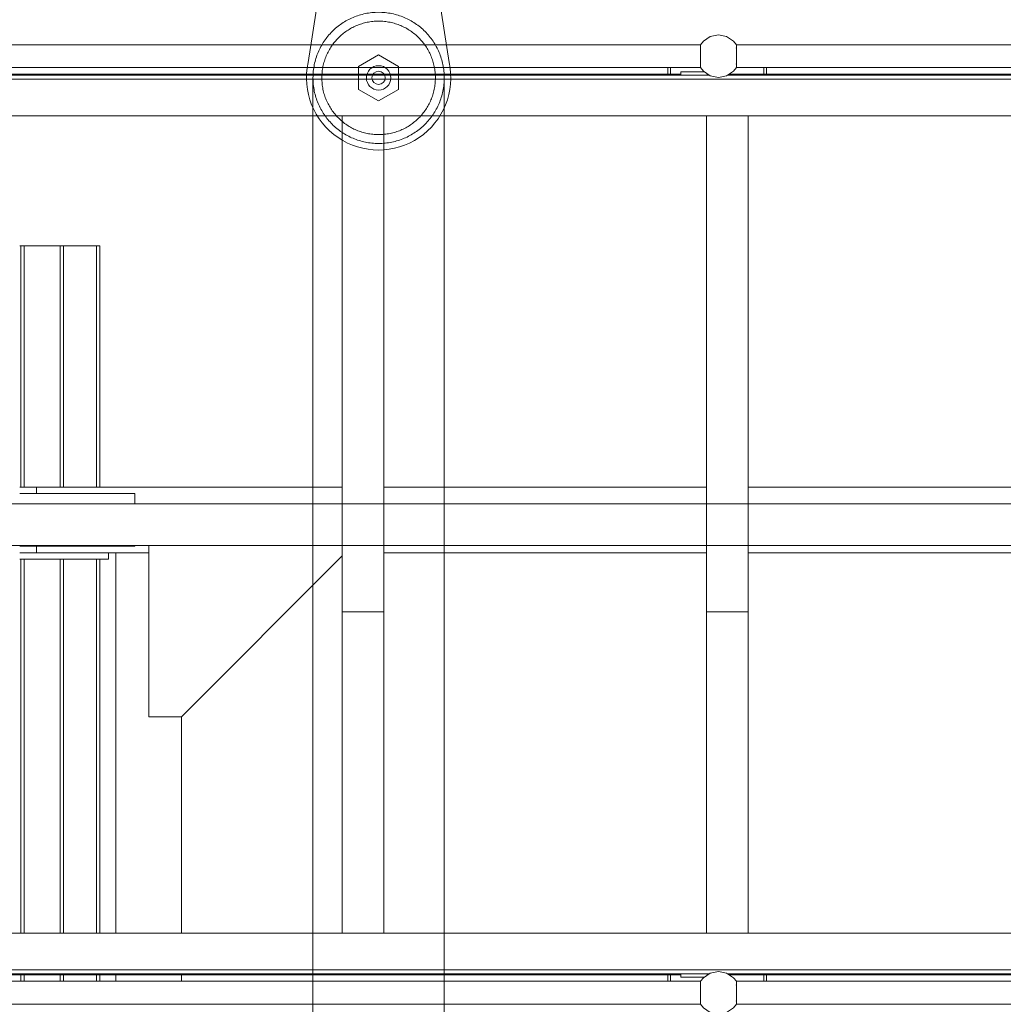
# Model space of a CAD drawing. Header units: millimetres. Extents: x 53746 to 116821, y -810352 to -765802.
# Tile 141 of 256: x 71755 to 73253, y -773276 to -771775. Entities that reach past the tile are written whole.
import ezdxf
from ezdxf.enums import TextEntityAlignment as Align

# ---------------------------------------------------------------- set-up
doc = ezdxf.new("R2010")
doc.units = ezdxf.units.MM
doc.header["$MEASUREMENT"] = 0
doc.linetypes.add('DGN Style 2', pattern=[1526.188139, 1017.458759, -508.72938])
doc.linetypes.add('DGN Style 3', pattern=[2002.806, 1430.575714, -572.230286])
for name, color, linetype, lineweight in [('Main Cradle Rails', 7, 'Continuous', 0), ('Side Cradle Stbd', 7, 'Continuous', 0), ('Side Cradle Tower Platform', 7, 'Continuous', 0), ('Side Slip Rails', 7, 'Continuous', 0)]:
    doc.layers.add(name, color=color, linetype=linetype, lineweight=lineweight)
doc.styles.add('Style-ENGINEERING', font='ENGINEERING.shx')
doc.styles.add('Style-ENGINEERING_0', font='ENGINEERING.shx')
doc.dimstyles.new('MetricMM', dxfattribs={"dimtxt": 3, "dimasz": 3, "dimexe": 1.5, "dimexo": 1.5, "dimgap": 1.5, "dimtad": 1, "dimdec": 0, "dimzin": 7, "dimtxsty": 'Style-ENGINEERING_0', "dimcen": 0.09, "dimclrd": 1, "dimclre": 1, "dimclrt": 7, "dimadec": 0, "dimazin": 3, "dimtfac": 1, "dimtdec": 0, "dimtofl": 0, "dimtmove": 0, "dimatfit": 3, "dimfxl": 1, "dimtzin": 7, "dimlwd": -1, "dimlwe": 0, "dimarcsym": 0})

# ---------------------------------------------------------------- blocks, each defined once
blk = doc.blocks.new('*U62')
at = {"color": 7, "linetype": 'Continuous', "lineweight": 13}
for p, q in [((-25.4, 274.1), (-25.4, 234.8)), ((25.4, 274.1), (25.4, 234.8)), ((-66.5, 13.3), (-107.5, -251.8)), ((66.5, 13.3), (107.5, -251.8))]:
    blk.add_line(p, q, dxfattribs=at)
at = {"color": 7, "linetype": 'Continuous', "lineweight": 13, "flags": 128}
blk.add_lwpolyline([(62.1, 26.6), (62.1, 234.8), (-62.1, 234.8), (-62.1, 26.6)], dxfattribs=at)
at = {"color": 7, "linetype": 'Continuous', "lineweight": 0, "flags": 128}
blk.add_lwpolyline([(0, -240), (30.5, -257.7), (30.5, -292.9), (0, -310.5), (-30.5, -292.9), (-30.5, -257.7), (0, -240)], close=True, dxfattribs=at)
at = {"color": 7, "linetype": 'Continuous', "lineweight": 13}
blk.add_circle((0, 326.7), 26.5, dxfattribs=at)
at = {"color": 7, "linetype": 'Continuous', "lineweight": 0}
for centre, radius in [((0, -1.2), 10.1), ((0, -275.3), 18.6), ((0, -275.3), 10.1)]:
    blk.add_circle(centre, radius, dxfattribs=at)
at = {"color": 7, "linetype": 'DGN Style 2', "lineweight": 0}
for radius in [100, 86.5]:
    blk.add_circle((0, -275.3), radius, dxfattribs=at)
at = {"color": 7, "linetype": 'Continuous', "lineweight": 13, "extrusion": (0, 0, -1)}
for centre, radius, start, end in [((0, 326.7), 58.5, 295.7749, 244.2251), ((0, -1.2), 68, 12.2966, 167.7034), ((0, -275.3), 110, 167.7034, 12.2966)]:
    blk.add_arc(centre, radius, start, end, dxfattribs=at)
blk = doc.blocks.new('*D96')
at = {"color": 1, "linetype": 'Continuous', "lineweight": 0, "transparency": 16777216}
for p, q in [((-13131.6, 16815.2), (-14409.9, 16815.2)), ((-13671.6, 15014.7), (-14409.9, 15014.7))]:
    blk.add_line(p, q, dxfattribs=at)
at = {"color": 1, "linetype": 'Continuous', "transparency": 16777216}
blk.add_line((-14319.9, 16815.2), (-14319.9, 15014.7), dxfattribs=at)
at = {"color": 1, "linetype": 'Continuous', "lineweight": 0, "transparency": 16777216, "extrusion": (0, 0, -1)}
blk.add_solid([(14394.9, 16515.2), (14319.9, 16815.2), (14244.9, 16515.2)], dxfattribs=at)
at = {"color": 1, "linetype": 'Continuous', "lineweight": 0, "transparency": 16777216}
blk.add_solid([(-14244.9, 15314.7), (-14319.9, 15014.7), (-14394.9, 15314.7)], dxfattribs=at)
at = {"layer": 'Defpoints', "color": 7, "linetype": 'Continuous', "lineweight": 0, "transparency": 16777216}
for p in [(-12981.6, 16815.2), (-14319.9, 15915), (-14319.9, 15014.7), (-13521.6, 15014.7)]:
    blk.add_point(p, dxfattribs=at)
at = {"color": 7, "linetype": 'Continuous', "lineweight": 0, "transparency": 16777216, "style": 'Style-ENGINEERING'}
blk.add_text('1800', height=300, rotation=90, dxfattribs=at).set_placement((-14619.9, 15424.9), align=Align.MIDDLE_LEFT)
blk = doc.blocks.new('*U57')
at = {"color": 7, "linetype": 'DGN Style 3', "lineweight": 13}
for p, q in [((-13081.6, 16213.2), (-13081.6, 14647.6)), ((-12881.6, 16213.2), (-12881.6, -4026.1))]:
    blk.add_line(p, q, dxfattribs=at)
at = {"layer": 'Side Cradle Stbd', "color": 7, "linetype": 'Continuous', "lineweight": 0}
for p, q in [((-13503.1, 15589.3), (-13528.5, 15589.3)), ((-13037, 15589.3), (-13503.1, 15589.3)), ((-12482, 15589.3), (-12973.5, 15589.3)), ((-11927, 15589.3), (-12418.5, 15589.3)), ((-13528.5, 15579.3), (-13353.1, 15579.3)), ((-13353.1, 15579.3), (-13353.1, 15564)), ((-13353.1, 15499.3), (-13528.5, 15499.3)), ((-13353.1, 15500.5), (-13353.1, 15499.3)), ((-13503.1, 15489.3), (-13528.5, 15489.3)), ((-13331.9, 15489.3), (-13503.1, 15489.3)), ((-13393.1, 15479.3), (-13393.1, 15489.3)), ((-13381.9, 14909.3), (-13381.9, 15489.3)), ((-12482, 15489.3), (-12973.5, 15489.3)), ((-11927, 15489.3), (-12418.5, 15489.3)), ((-13281.9, 14909.3), (-13281.9, 15239.3)), ((-13381.9, 14835.8), (-13381.9, 14845.8)), ((-13281.9, 14835.8), (-13281.9, 14845.8))]:
    blk.add_line(p, q, dxfattribs=at)
at = {"layer": 'Side Cradle Stbd', "color": 7, "linetype": 'Continuous', "lineweight": 0, "flags": 128}
for points in [[(-13503.1, 15589.3), (-13503.1, 15589.3), (-13503.1, 15579.3)], [(-13503.1, 15499.3), (-13503.1, 15489.3), (-13503.1, 15489.3)], [(-13331.9, 15500.5), (-13331.9, 15239.3), (-13281.9, 15239.3), (-13037, 15484.3)], [(-13393.1, 15479.3), (-13453.1, 15479.3), (-13503.1, 15479.3), (-13528.5, 15479.3)]]:
    blk.add_lwpolyline(points, dxfattribs=at)
at = {"layer": 'Side Cradle Tower Platform', "color": 7, "linetype": 'Continuous', "lineweight": 0}
for p, q in [((-13847.1, 16263.8), (-12491.1, 16263.8)), ((-12436.4, 16263.8), (-11080.3, 16263.8)), ((-12491.1, 16228.8), (-13847.1, 16228.8)), ((-12540.7, 16218.8), (-12540.7, 16228.8)), ((-12536.7, 16218.8), (-12536.7, 16228.8)), ((-11080.3, 16228.8), (-12436.4, 16228.8)), ((-12394.7, 16228.8), (-12394.7, 16218.8)), ((-12390.7, 16218.8), (-12390.7, 16228.8)), ((-13860.5, 16217.3), (-12477.7, 16217.3)), ((-12521.2, 16218.8), (-13858.2, 16218.8)), ((-12521.2, 16222.3), (-12521.2, 16217.3)), ((-12521.2, 16222.3), (-12486.2, 16222.3)), ((-12486.2, 16222.3), (-12486.2, 16223)), ((-12481.2, 16217.3), (-12481.2, 16219.6)), ((-12480, 16218.8), (-12481.2, 16218.8)), ((-12449.8, 16217.3), (-11067, 16217.3)), ((-11110.5, 16218.8), (-12447.5, 16218.8)), ((-8009, 16211.3), (-14097, 16211.3)), ((-14083.5, 16155.3), (-11453, 16155.3)), ((-13037, 16155.3), (-13037, 15399)), ((-12973.5, 15399), (-12973.5, 16155.3)), ((-12482, 16155.3), (-12482, 15399)), ((-12418.5, 15399), (-12418.5, 16155.3)), ((-14083.5, 15564), (-8022.5, 15564)), ((-8022.5, 15500.5), (-14083.5, 15500.5)), ((-12973.5, 15500.5), (-12973.5, 15500.5)), ((-12482, 15500.5), (-12482, 15500.5)), ((-12418.5, 15500.5), (-12418.5, 15500.5)), ((-12973.5, 15399), (-13037, 15399)), ((-13037, 14909.3), (-13037, 15399)), ((-12973.5, 14909.3), (-12973.5, 15399)), ((-12418.5, 15399), (-12482, 15399)), ((-12482, 14909.3), (-12482, 15399)), ((-12418.5, 14909.3), (-12418.5, 15399)), ((-11053, 14909.3), (-14083.5, 14909.3)), ((-12973.5, 14909.3), (-12973.5, 14909.3)), ((-12418.5, 14909.3), (-12418.5, 14909.3)), ((-8009, 14853.3), (-14097, 14853.3)), ((-13860.5, 14847.3), (-12477.7, 14847.3)), ((-12521.2, 14842.3), (-12521.2, 14847.3)), ((-12481.2, 14847.3), (-12481.2, 14844.9)), ((-12449.8, 14847.3), (-11067, 14847.3)), ((-13858.2, 14845.8), (-12521.2, 14845.8)), ((-13847.1, 14835.8), (-12491.1, 14835.8)), ((-12540.7, 14845.8), (-12540.7, 14835.8)), ((-12536.7, 14845.8), (-12536.7, 14835.8)), ((-12521.2, 14842.3), (-12486.2, 14842.3)), ((-12486.2, 14842.3), (-12486.2, 14841.6)), ((-12481.2, 14845.8), (-12480, 14845.8)), ((-12447.5, 14845.8), (-11110.5, 14845.8)), ((-12436.4, 14835.8), (-11080.3, 14835.8)), ((-12394.7, 14835.8), (-12394.7, 14845.8)), ((-12390.7, 14845.8), (-12390.7, 14835.8)), ((-12491.1, 14800.8), (-13847.1, 14800.8)), ((-11080.3, 14800.8), (-12436.4, 14800.8))]:
    blk.add_line(p, q, dxfattribs=at)
at = {"layer": 'Side Cradle Tower Platform', "color": 7, "linetype": 'Continuous', "lineweight": 0, "flags": 128}
for points in [[(-12436.4, 16263.8), (-12440.8, 16269.2), (-12451.3, 16276.3), (-12463.7, 16278.8), (-12476.2, 16276.3), (-12486.7, 16269.2), (-12491.1, 16263.8)], [(-12491.1, 16228.8), (-12491.1, 16228.8), (-12491, 16228.9), (-12491, 16229.7), (-12491, 16230.1), (-12491, 16230.2), (-12491, 16232.9), (-12491, 16233.7), (-12490.9, 16233.9), (-12490.9, 16234), (-12491, 16234.6), (-12491, 16234.9), (-12491, 16234.9), (-12491, 16238.1), (-12491, 16239.6), (-12491, 16239.6), (-12491.1, 16240.2), (-12491.1, 16244.5), (-12491.1, 16246.3), (-12491, 16246.8), (-12491, 16251.2), (-12491, 16252.9), (-12491, 16253), (-12491, 16257.2), (-12491, 16257.6), (-12491, 16257.6), (-12491, 16257.9), (-12490.9, 16258.5), (-12490.9, 16258.6), (-12491, 16258.8), (-12491, 16261.4), (-12491, 16262.3), (-12491, 16262.4), (-12491.1, 16262.6), (-12491.1, 16263.4), (-12491.1, 16263.8), (-12491.1, 16263.8)], [(-12436.4, 16263.8), (-12436.4, 16263.8), (-12436.5, 16263.6), (-12436.5, 16263.4), (-12436.5, 16262.4), (-12436.4, 16262.3), (-12436.4, 16261.4), (-12436.4, 16258.8), (-12436.6, 16258.6), (-12436.6, 16258.5), (-12436.5, 16257.9), (-12436.5, 16257.6), (-12436.5, 16257.6), (-12436.5, 16257.1), (-12436.5, 16253), (-12436.5, 16252.9), (-12436.4, 16252.3), (-12436.4, 16251.2), (-12436.4, 16246.3), (-12436.5, 16245.7), (-12436.5, 16244.5), (-12436.5, 16239.6), (-12436.5, 16239.6), (-12436.5, 16238), (-12436.5, 16234.9)], [(-12436.4, 16228.8), (-12440.8, 16223.3), (-12451.3, 16216.2), (-12463.7, 16213.8), (-12476.2, 16216.2), (-12486.7, 16223.3), (-12491.1, 16228.8)], [(-12436.5, 16234.9), (-12436.5, 16234.9), (-12436.5, 16234.6), (-12436.6, 16234), (-12436.6, 16233.9), (-12436.4, 16233.7), (-12436.4, 16232.9), (-12436.4, 16230.2), (-12436.5, 16230.1), (-12436.4, 16230), (-12436.4, 16229.7), (-12436.4, 16228.8), (-12436.4, 16228.8)], [(-12491.1, 14835.8), (-12486.7, 14841.2), (-12476.2, 14848.3), (-12463.7, 14850.8), (-12451.3, 14848.3), (-12440.8, 14841.2), (-12436.4, 14835.8)], [(-12491, 14806.9), (-12491, 14806.9), (-12491, 14807.4), (-12491, 14811.6), (-12491, 14811.6), (-12491, 14813.3), (-12491, 14817.7), (-12491.1, 14818.3), (-12491.1, 14820), (-12491.1, 14824.3), (-12491, 14824.9), (-12491, 14825), (-12491, 14826.4), (-12491, 14829.6), (-12491, 14829.6), (-12491, 14829.9), (-12490.9, 14830.5), (-12490.9, 14830.6), (-12491, 14830.8), (-12491, 14831.6), (-12491, 14834.3), (-12491, 14834.4), (-12491, 14834.8), (-12491, 14835.6), (-12491.1, 14835.8), (-12491.1, 14835.8)], [(-12436.4, 14835.8), (-12436.4, 14835.8), (-12436.4, 14834.8), (-12436.4, 14834.6), (-12436.5, 14834.4), (-12436.4, 14834.3), (-12436.4, 14831.7), (-12436.4, 14830.8), (-12436.6, 14830.6), (-12436.6, 14830.5), (-12436.5, 14829.9), (-12436.5, 14829.6), (-12436.5, 14829.6), (-12436.5, 14826.5), (-12436.5, 14825), (-12436.5, 14824.9), (-12436.5, 14820.1), (-12436.5, 14818.8), (-12436.4, 14818.3), (-12436.4, 14813.4), (-12436.4, 14812.2), (-12436.5, 14811.6), (-12436.5, 14811.6), (-12436.5, 14807.4), (-12436.5, 14806.9), (-12436.5, 14806.9), (-12436.5, 14806.6), (-12436.6, 14806), (-12436.6, 14805.9), (-12436.4, 14805.7), (-12436.4, 14803.1), (-12436.4, 14802.2), (-12436.5, 14802.1), (-12436.5, 14801.1), (-12436.5, 14800.9), (-12436.4, 14800.8), (-12436.4, 14800.8)], [(-12491.1, 14800.8), (-12491.1, 14800.8), (-12491.1, 14801.1), (-12491.1, 14802), (-12491, 14802.1), (-12491, 14802.2), (-12491, 14803.1), (-12491, 14805.7), (-12490.9, 14805.9), (-12490.9, 14806), (-12491, 14806.6), (-12491, 14806.9)], [(-12491.1, 14800.8), (-12486.7, 14795.3), (-12476.2, 14788.2), (-12463.7, 14785.8), (-12451.3, 14788.2), (-12440.8, 14795.3), (-12436.4, 14800.8)]]:
    blk.add_lwpolyline(points, dxfattribs=at)
at = {"layer": 'Side Slip Rails', "color": 7, "linetype": 'Continuous', "lineweight": 0}
for p, q in [((-13526.6, 15957), (-13528.5, 15957)), ((-13526.6, 15589.3), (-13526.6, 15957)), ((-13521.6, 15589.3), (-13521.6, 15957)), ((-13466.6, 15589.3), (-13466.6, 15957)), ((-13461.6, 15589.3), (-13461.6, 15957)), ((-13411.3, 15589.3), (-13411.3, 15957)), ((-13406.6, 15589.3), (-13406.6, 15957)), ((-13526.6, 14909.3), (-13526.6, 15479.3)), ((-13521.6, 14909.3), (-13521.6, 15479.3)), ((-13466.6, 14909.3), (-13466.6, 15479.3)), ((-13461.6, 14909.3), (-13461.6, 15479.3)), ((-13411.3, 14909.3), (-13411.3, 15479.3)), ((-13406.6, 14909.3), (-13406.6, 15479.3)), ((-13526.6, 14835.8), (-13526.6, 14845.8)), ((-13521.6, 14835.8), (-13521.6, 14845.8)), ((-13466.6, 14835.8), (-13466.6, 14845.8)), ((-13461.6, 14835.8), (-13461.6, 14845.8)), ((-13411.3, 14835.8), (-13411.3, 14845.8)), ((-13406.6, 14835.8), (-13406.6, 14845.8))]:
    blk.add_line(p, q, dxfattribs=at)
at = {"layer": 'Side Slip Rails', "color": 7, "linetype": 'Continuous', "lineweight": 0, "flags": 128}
for points in [[(-13461.6, 15957), (-13461.6, 15957), (-13462, 15957), (-13463.1, 15957), (-13464.7, 15957), (-13466.6, 15957), (-13521.6, 15957), (-13523.6, 15957), (-13525.2, 15957), (-13526.3, 15957), (-13526.6, 15957), (-13526.6, 15957)], [(-13406.6, 15957), (-13406.6, 15957), (-13407, 15957), (-13408, 15957), (-13409.5, 15957), (-13411.3, 15957), (-13461.6, 15957)]]:
    blk.add_lwpolyline(points, dxfattribs=at)
at = {"color": 7, "linetype": 'Continuous', "lineweight": 0}
blk.add_blockref('*U62', (-12981.6, 16488.5), dxfattribs=at)
at = {"color": 1, "linetype": 'Continuous'}
dim = blk.add_linear_dim(base=(-14319.9, 15014.7), p1=(-12981.6, 16815.2), p2=(-13521.6, 15014.7), angle=270, text='\\FSTANDARD;1800', dimstyle='MetricMM', override={"dimtxt": 300, "dimasz": 300, "dimexe": 90, "dimexo": 150, "dimgap": 150}, dxfattribs=at)
dim.commit()
dim.dimension.update_dxf_attribs({"geometry": '*D96', "text_midpoint": (-14319.9, 15915)})

msp = doc.modelspace()

# ---------------------------------------------------------------- block references
at = {"layer": 'Main Cradle Rails', "color": 7, "linetype": 'Continuous', "lineweight": 0}
msp.add_blockref('*U57', (85283.05, -788076.95), dxfattribs=at)

doc.saveas('drawing.dxf')
